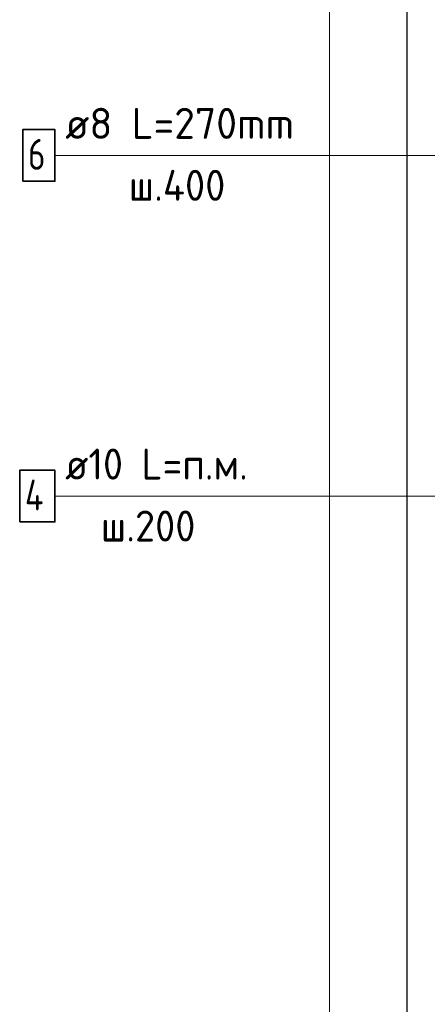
# Model space of a CAD drawing. Header units: millimetres. Extents: x -30645 to 44626, y 46540 to 77351.
# Tile 60 of 84: x 28981 to 29507, y 64435 to 65706. Entities that reach past the tile are written whole.
import ezdxf

# ---------------------------------------------------------------- set-up
doc = ezdxf.new("R2010")
doc.units = ezdxf.units.MM
doc.layers.add('Standard', color=7, linetype='Continuous', lineweight=25)
doc.layers.add('Арм.стержн.горизонт. 1', color=180, linetype='Continuous', lineweight=35)
doc.layers.add('Арм.стержн.Стяжки', color=7, linetype='Continuous', lineweight=35, true_color=0x501e0f)
doc.styles.add('ISOCPEUR', font='ISOCPEUR')

msp = doc.modelspace()

# ---------------------------------------------------------------- linework, layer by layer
at = {"color": 52, "linetype": 'Continuous', "lineweight": -3, "transparency": 33554687}
msp.add_line((29480.5, 68169.3), (29480.5, 63735.8), dxfattribs=at)
msp.add_line((29480.5, 68169.3), (29480.5, 63735.8), dxfattribs=at)
at = {"layer": 'Standard', "color": 7, "linetype": 'Continuous', "lineweight": 13, "transparency": 33554687}
msp.add_lwpolyline([(29380.5, 63635.8), (30110.5, 63635.8), (30110.5, 68269.3), (29380.5, 68269.3), (29380.5, 63635.8)], dxfattribs=at)
at = {"layer": 'Арм.стержн.горизонт. 1', "color": 7, "linetype": 'Continuous', "lineweight": 13, "transparency": 33554687}
msp.add_line((29026.2, 65090.9), (29568.2, 65090.9), dxfattribs=at)
at = {"layer": 'Арм.стержн.горизонт. 1', "color": 7, "linetype": 'Continuous', "lineweight": 35, "transparency": 33554687}
msp.add_lwpolyline([(28980.8, 65057.5), (29026.2, 65057.5), (29026.2, 65124.2), (28980.8, 65124.2), (28980.8, 65057.5)], dxfattribs=at)
at = {"layer": 'Арм.стержн.Стяжки', "color": 7, "linetype": 'Continuous', "lineweight": 13, "transparency": 33554687}
msp.add_line((29026.2, 65530.9), (29552.2, 65530.9), dxfattribs=at)
at = {"layer": 'Арм.стержн.Стяжки', "color": 7, "linetype": 'Continuous', "lineweight": 35, "transparency": 33554687}
msp.add_lwpolyline([(28984.8, 65497.5), (29026.2, 65497.5), (29026.2, 65564.2), (28984.8, 65564.2), (28984.8, 65497.5)], dxfattribs=at)

# ---------------------------------------------------------------- texts
at = {"layer": 'Арм.стержн.горизонт. 1', "color": 7, "linetype": 'Continuous', "lineweight": 25, "transparency": 33554687, "char_height": 40, "attachment_point": 7, "style": 'ISOCPEUR'}
for s, insert, width in [('\\W0.94;ø10 L=п.м.', (29039.5, 65112.2), 266.644), ('\\W0.80;4', (28987.5, 65072.2), 47.978), ('\\W0.95;ш.200 ', (29085.5, 65032.2), 174.933)]:
    msp.add_mtext(s, dxfattribs=dict(at, insert=insert, width=width))
at = {"layer": 'Арм.стержн.Стяжки', "color": 7, "linetype": 'Continuous', "lineweight": 25, "transparency": 33554687, "char_height": 40, "attachment_point": 7, "style": 'ISOCPEUR'}
for s, insert, width in [('\\W0.98;ø8 L=270mm ', (29039.5, 65552.2), 343.369), ('\\W0.78;6', (28991.5, 65512.2), 43.521), ('\\W0.95;ш.400 ', (29121.5, 65472.2), 178.964)]:
    msp.add_mtext(s, dxfattribs=dict(at, insert=insert, width=width))

doc.saveas('drawing.dxf')
